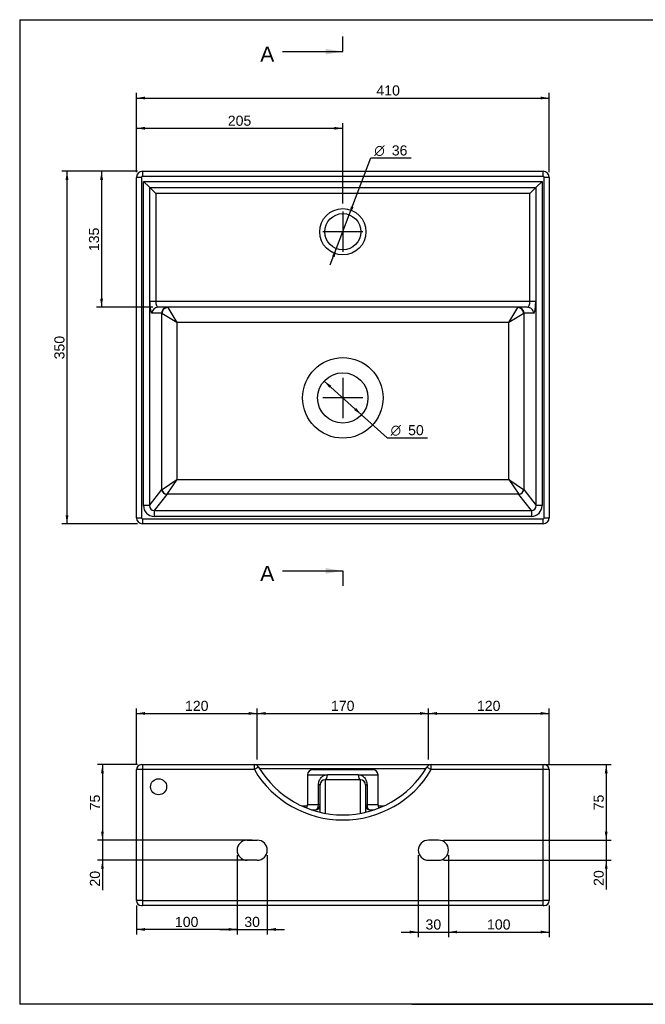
# Model space of a CAD drawing. Header units: millimetres. Extents: x 11 to 285, y 7 to 203.
# Tile 1 of 2: x 11 to 135, y 7 to 203. Entities that reach past the tile are written whole.
import ezdxf
from ezdxf.enums import TextEntityAlignment as Align
from ezdxf.lldxf.tags import DXFTag

# ---------------------------------------------------------------- set-up
doc = ezdxf.new("R2010")
doc.units = ezdxf.units.MM
for name, color, linetype in [('1', 7, 'Continuous'), ('Default', 7, 'Continuous'), ('Predefinito', 7, 'Continuous'), ('TEOREMAR_40X35', 7, 'Continuous')]:
    doc.layers.add(name, color=color, linetype=linetype)
doc.styles.add('SEACAD_Arial', font='arial.ttf')
doc.styles.add('SEACAD_Solid_Edge_ANSI1_Symbols', font='semeca1.ttf')
tags = doc.linetypes.add('CENTER2', pattern=[28.575, 19.05, -3.175, 3.175, -3.175]).pattern_tags.tags
tags[10:11] = [DXFTag(74, 4), DXFTag(75, 0), DXFTag(340, '0'), DXFTag(46, 0.0), DXFTag(50, 0.0), DXFTag(44, 0.0), DXFTag(45, 0.0)]
tags[8:9] = [DXFTag(74, 4), DXFTag(75, 0), DXFTag(340, '0'), DXFTag(46, 0.0), DXFTag(50, 0.0), DXFTag(44, 0.0), DXFTag(45, 0.0)]
tags[6:7] = [DXFTag(74, 4), DXFTag(75, 0), DXFTag(340, '0'), DXFTag(46, 0.0), DXFTag(50, 0.0), DXFTag(44, 0.0), DXFTag(45, 0.0)]
tags[4:5] = [DXFTag(74, 4), DXFTag(75, 0), DXFTag(340, '0'), DXFTag(46, 0.0), DXFTag(50, 0.0), DXFTag(44, 0.0), DXFTag(45, 0.0)]
doc.dimstyles.new('ISO_PALLINATURA', dxfattribs={"dimtxt": 2, "dimasz": 1.7, "dimexe": 1, "dimexo": 1, "dimgap": 1, "dimtad": 1, "dimlfac": 5, "dimtxsty": 'SEACAD_Arial', "dimblk1": '_SE_FILLED', "dimblk2": '_SE_FILLED', "dimsah": 1, "dimcen": 1, "dimadec": 0, "dimazin": 0, "dimtfac": 1, "dimtmove": 0, "dimatfit": 3, "dimfxl": 1, "dimtolj": 1, "dimarcsym": 0})

# ---------------------------------------------------------------- blocks, each defined once
blk = doc.blocks.new('SEANNOT_GROUP')
at = {"layer": 'Default', "color": 7, "linetype": 'CENTER2'}
for p, q in [((75.05, 131.73), (75.05, 123.73)), ((79.05, 127.73), (71.05, 127.73))]:
    blk.add_line(p, q, dxfattribs=at)
blk = doc.blocks.new('SEANNOT_GROUP1')
at = {"layer": 'Default', "color": 7, "linetype": 'CENTER2'}
for p, q in [((75.05, 164.73), (75.05, 156.73)), ((79.05, 160.73), (71.05, 160.73))]:
    blk.add_line(p, q, dxfattribs=at)
blk = doc.blocks.new('SE')
at = {"layer": 'TEOREMAR_40X35', "color": 7, "linetype": 'Continuous'}
for p, q in [((35.25, 172.73), (114.85, 172.73)), ((35.25, 172.73), (35.25, 171.73)), ((114.85, 171.73), (114.85, 172.73)), ((34.05, 103.93), (34.05, 171.53)), ((35.05, 171.53), (34.05, 171.53)), ((35.05, 171.53), (35.05, 103.93)), ((114.85, 171.73), (35.25, 171.73)), ((35.44, 106.34), (35.44, 170.73)), ((35.44, 170.73), (114.65, 170.73)), ((35.44, 170.73), (36.62, 169.55)), ((114.65, 170.73), (113.47, 169.55)), ((114.65, 170.73), (114.65, 106.34)), ((115.05, 103.93), (115.05, 171.53)), ((116.05, 171.53), (115.05, 171.53)), ((116.05, 171.53), (116.05, 103.93)), ((36.62, 169.55), (36.62, 106.34)), ((36.66, 169.53), (113.43, 169.53)), ((36.7, 146.93), (36.7, 169.51)), ((36.7, 169.51), (37.88, 168.33)), ((37.88, 168.33), (37.88, 146.93)), ((112.21, 168.33), (37.88, 168.33)), ((112.21, 168.33), (113.39, 169.51)), ((112.21, 146.93), (112.21, 168.33)), ((113.39, 169.51), (113.39, 146.93)), ((113.47, 106.34), (113.47, 169.55)), ((36.7, 146.93), (37.88, 146.93)), ((37.88, 146.93), (112.21, 146.93)), ((112.21, 146.93), (113.39, 146.93)), ((111.77, 145.73), (38.32, 145.73)), ((40.28, 145.68), (42.05, 142.73)), ((108.04, 142.73), (109.81, 145.68)), ((39.04, 144.53), (37.14, 144.53)), ((39.1, 109.53), (39.1, 144.5)), ((42.05, 142.73), (39.1, 144.5)), ((110.99, 144.5), (108.04, 142.73)), ((110.99, 144.5), (110.99, 109.53)), ((112.95, 144.53), (111.05, 144.53)), ((42.05, 142.73), (42.05, 111.5)), ((108.04, 142.73), (42.05, 142.73)), ((108.04, 111.5), (108.04, 142.73)), ((39.13, 109.56), (42.05, 111.5)), ((42.05, 111.5), (40.1, 108.58)), ((42.05, 111.5), (108.04, 111.5)), ((108.04, 111.5), (109.99, 108.58)), ((108.04, 111.5), (110.96, 109.56)), ((36.62, 106.34), (39.1, 109.53)), ((110.99, 109.53), (113.47, 106.34)), ((40.08, 108.56), (37.59, 105.34)), ((109.99, 108.58), (40.1, 108.58)), ((112.5, 105.34), (110.01, 108.56)), ((36.62, 106.34), (35.44, 106.34)), ((114.65, 106.34), (113.47, 106.34)), ((34.05, 103.93), (35.05, 103.93)), ((35.25, 103.73), (114.85, 103.73)), ((35.25, 103.73), (35.25, 102.73)), ((37.59, 105.34), (112.5, 105.34)), ((37.59, 105.34), (37.59, 104.18)), ((112.5, 104.18), (37.59, 104.18)), ((112.5, 105.34), (112.5, 104.18)), ((114.85, 102.73), (114.85, 103.73)), ((115.05, 103.93), (116.05, 103.93)), ((114.85, 102.73), (35.25, 102.73))]:
    blk.add_line(p, q, dxfattribs=at)
for centre, radius in [((75.05, 160.73), 4.6), ((75.05, 160.73), 3.6), ((75.05, 127.73), 8), ((75.05, 127.73), 5)]:
    blk.add_circle(centre, radius, dxfattribs=at)
for centre, radius, start, end in [((35.25, 171.53), 1.2, 90, 180), ((114.85, 171.53), 1.2, 0, 90), ((35.25, 171.53), 0.2, 90, 180), ((114.85, 171.53), 0.2, 0, 90), ((35.25, 103.93), 1.2, 180, 270), ((35.25, 103.93), 0.2, 180, 270), ((114.85, 103.93), 0.2, 270, 0), ((114.85, 103.93), 1.2, 270, 0)]:
    blk.add_arc(centre, radius, start, end, dxfattribs=at)
for centre, major_axis, ratio, start_param, end_param in [((36.66, 170.73), (0, -1.2), 0.182353, 6.102814, 6.283185), ((36.66, 168.33), (0, -1.2), 0.182353, 2.961222, 3.141593), ((113.43, 168.33), (0, 1.2), 0.182353, 0, 0.180371), ((113.43, 170.73), (0, 1.2), 0.182353, 3.141593, 3.321964), ((37.14, 146.93), (0, -2.4), 0.182353, 4.712389, 6.283185), ((38.32, 146.93), (0, -1.2), 0.364706, 4.712389, 6.283185), ((111.77, 146.93), (0, 1.2), 0.364706, 3.141593, 4.712389), ((112.95, 146.93), (0, 2.4), 0.182353, 3.141593, 4.712389), ((38.32, 144.53), (0, 1.2), 0.983777, 0, 1.570796), ((40.22, 144.53), (0, 1.2), 0.983777, 0, 1.570796), ((40.28, 144.5), (0.849, 0.849), 0.968319, 0.801492, 2.3401), ((40.22, 142.73), (0, 3), 0.109412, 6.102814, 6.283185), ((109.87, 142.73), (0, -3), 0.109412, 3.141593, 3.321964), ((109.81, 144.5), (-0.849, 0.849), 0.968319, 3.943085, 5.481693), ((109.87, 144.53), (0, 1.2), 0.983777, 4.712389, 6.283185), ((111.77, 144.53), (0, -1.2), 0.983777, 1.570796, 3.141593), ((39.04, 142.73), (0, -1.8), 0.182353, 2.961222, 3.141593), ((111.05, 142.73), (0, 1.8), 0.182353, 0, 0.180371), ((42.05, 109.45), (-3, 0), 0.156863, -0.231091, -0.180371), ((40.08, 109.53), (0.79, -0.613), 0.958435, 3.821562, 5.351258), ((40.1, 109.56), (-0.707, 0.707), 0.948847, 0.81164, 2.329953), ((109.99, 109.56), (0.707, 0.707), 0.948847, 3.953232, 5.471546), ((110.01, 109.53), (0.79, 0.613), 0.958435, 4.07352, 5.603216), ((108.04, 109.45), (3, 0), 0.156863, 0.180371, 0.231091), ((42.05, 108.47), (-2, 0), 0.235294, -0.231091, -0.180371), ((108.04, 108.47), (2, 0), 0.235294, 0.180371, 0.231091), ((37.68, 106.44), (1.41, 1.81), 0.958435, 2.250765, 3.780462), ((37.68, 106.44), (0.702, 0.905), 0.873144, 2.250765, 3.780462), ((112.41, 106.44), (-1.41, 1.81), 0.958435, 2.502724, 4.03242), ((112.41, 106.44), (-0.702, 0.905), 0.873144, 2.502724, 4.03242)]:
    blk.add_ellipse(centre, major_axis=major_axis, ratio=ratio, start_param=start_param, end_param=end_param, dxfattribs=at)
blk = doc.blocks.new('DMBLK96')
at = {"layer": 'Default', "linetype": 'Continuous'}
for points in [[(35.75, 187.57), (34.05, 187.29), (35.75, 187)], [(114.35, 187.57), (114.35, 187), (116.05, 187.29)]]:
    blk.add_hatch(color=7, dxfattribs=at).paths.add_polyline_path(points)
at = {"layer": 'Default', "color": 7, "linetype": 'Continuous'}
for p, q in [((34.05, 172.53), (34.05, 188.29)), ((116.05, 172.53), (116.05, 188.29)), ((34.05, 187.29), (116.05, 187.29))]:
    blk.add_line(p, q, dxfattribs=at)
at = {"layer": 'Default', "color": 7, "linetype": 'Continuous', "style": 'SEACAD_Arial'}
blk.add_text('410', height=2, dxfattribs=at).set_placement((81.73, 189.79), align=Align.TOP_LEFT)
blk = doc.blocks.new('_SE_FILLED')
at = {"color": 0}
blk.add_line((0, 0), (-1, 0), dxfattribs=at)
blk.add_solid([(0, 0), (-1, -0.1665), (-1, 0.1665), (0, 0)], dxfattribs=at)
blk = doc.blocks.new('DMBLK97')
at = {"layer": 'Default', "linetype": 'Continuous'}
for points in [[(19.97, 171.03), (20.54, 171.03), (20.25, 172.73)], [(19.97, 104.43), (20.25, 102.73), (20.54, 104.43)]]:
    blk.add_hatch(color=7, dxfattribs=at).paths.add_polyline_path(points)
at = {"layer": 'Default', "color": 7, "linetype": 'Continuous'}
for p, q in [((34.25, 172.73), (19.25, 172.73)), ((20.25, 172.73), (20.25, 102.73)), ((34.25, 102.73), (19.25, 102.73))]:
    blk.add_line(p, q, dxfattribs=at)
at = {"layer": 'Default', "color": 7, "linetype": 'Continuous', "style": 'SEACAD_Arial'}
blk.add_text('350', height=2, rotation=90, dxfattribs=at).set_placement((17.75, 135.38), align=Align.TOP_LEFT)
blk = doc.blocks.new('DMBLK98')
at = {"layer": 'Default', "linetype": 'Continuous'}
for points in [[(26.84, 171.03), (27.41, 171.03), (27.12, 172.73)], [(26.84, 147.43), (27.12, 145.73), (27.41, 147.43)]]:
    blk.add_hatch(color=7, dxfattribs=at).paths.add_polyline_path(points)
at = {"layer": 'Default', "color": 7, "linetype": 'Continuous'}
for p, q in [((34.25, 172.73), (26.12, 172.73)), ((27.12, 172.73), (27.12, 145.73)), ((37.32, 145.73), (26.12, 145.73))]:
    blk.add_line(p, q, dxfattribs=at)
at = {"layer": 'Default', "color": 7, "linetype": 'Continuous', "style": 'SEACAD_Arial'}
blk.add_text('135', height=2, rotation=90, dxfattribs=at).set_placement((24.62, 156.88), align=Align.TOP_LEFT)
blk = doc.blocks.new('DMBLK99')
at = {"layer": 'Default', "linetype": 'Continuous'}
for points in [[(76.66, 165.78), (76.32, 164.09), (77.19, 165.58)], [(72.9, 155.87), (73.43, 155.67), (73.77, 157.36)]]:
    blk.add_hatch(color=7, dxfattribs=at).paths.add_polyline_path(points)
at = {"layer": 'Default', "color": 7, "linetype": 'Continuous'}
for p, q in [((76.32, 164.09), (80.6, 175.38)), ((80.6, 175.38), (88.61, 175.38)), ((72.56, 154.18), (76.32, 164.09))]:
    blk.add_line(p, q, dxfattribs=at)
for s, style, p in [('O', 'SEACAD_Solid_Edge_ANSI1_Symbols', (81.3, 177.88)), ('36', 'SEACAD_Arial', (84.78, 177.88))]:
    blk.add_text(s, height=2, dxfattribs=dict(at, style=style)).set_placement(p, align=Align.TOP_LEFT)
blk = doc.blocks.new('DMBLK100')
at = {"layer": 'Default', "linetype": 'Continuous'}
for points in [[(72.78, 130.14), (71.33, 131.07), (72.4, 129.72)], [(77.69, 125.73), (77.31, 125.31), (78.76, 124.38)]]:
    blk.add_hatch(color=7, dxfattribs=at).paths.add_polyline_path(points)
at = {"layer": 'Default', "color": 7, "linetype": 'Continuous'}
for p, q in [((71.33, 131.07), (78.76, 124.38)), ((78.76, 124.38), (83.84, 119.82)), ((83.84, 119.82), (91.85, 119.82))]:
    blk.add_line(p, q, dxfattribs=at)
for s, style, p in [('O', 'SEACAD_Solid_Edge_ANSI1_Symbols', (84.54, 122.32)), ('50', 'SEACAD_Arial', (88.02, 122.32))]:
    blk.add_text(s, height=2, dxfattribs=dict(at, style=style)).set_placement(p, align=Align.TOP_LEFT)
blk = doc.blocks.new('DMBLK101')
at = {"layer": 'Default', "linetype": 'Continuous'}
for points in [[(35.75, 181.56), (34.05, 181.28), (35.75, 180.99)], [(73.35, 181.56), (73.35, 180.99), (75.05, 181.28)]]:
    blk.add_hatch(color=7, dxfattribs=at).paths.add_polyline_path(points)
at = {"layer": 'Default', "color": 7, "linetype": 'Continuous'}
for p, q in [((34.05, 172.53), (34.05, 182.28)), ((75.05, 166.33), (75.05, 182.28)), ((34.05, 181.28), (75.05, 181.28))]:
    blk.add_line(p, q, dxfattribs=at)
at = {"layer": 'Default', "color": 7, "linetype": 'Continuous', "style": 'SEACAD_Arial'}
blk.add_text('205', height=2, dxfattribs=at).set_placement((52.2, 183.78), align=Align.TOP_LEFT)
blk = doc.blocks.new('SE2')
at = {"color": 7, "linetype": 'Continuous', "style": 'SEACAD_Arial'}
blk.add_text('A', height=3, dxfattribs=at).set_placement((58.64, 197.5), align=Align.TOP_LEFT)
blk = doc.blocks.new('SE3')
at = {"color": 7, "linetype": 'Continuous', "style": 'SEACAD_Arial'}
blk.add_text('A', height=3, dxfattribs=at).set_placement((58.64, 94.37), align=Align.TOP_LEFT)
blk = doc.blocks.new('SEANNOT_GROUP5')
at = {"linetype": 'Continuous'}
blk.add_hatch(color=7, dxfattribs=at).paths.add_polyline_path([(71.65, 195.93), (75.05, 196.5), (71.65, 197.06)])
at = {"color": 7, "linetype": 'Continuous'}
blk.add_lwpolyline([(63.05, 196.5), (75.05, 196.5)], dxfattribs=at)
blk = doc.blocks.new('SEANNOT_GROUP6')
at = {"linetype": 'Continuous'}
blk.add_hatch(color=7, dxfattribs=at).paths.add_polyline_path([(71.65, 92.81), (75.05, 93.37), (71.65, 93.94)])
at = {"color": 7, "linetype": 'Continuous'}
blk.add_lwpolyline([(63.05, 93.37), (75.05, 93.37)], dxfattribs=at)
blk = doc.blocks.new('SE1')
at = {"layer": 'Default', "color": 7, "linetype": 'CENTER2'}
for p, q in [((75.05, 196.5), (75.05, 199.5)), ((75.05, 93.37), (75.05, 90.37))]:
    blk.add_line(p, q, dxfattribs=at)
at = {"layer": 'Default', "color": 7, "linetype": 'CENTER2', "const_width": 0.00035}
blk.add_lwpolyline([(75.05, 196.5), (75.05, 93.37)], dxfattribs=at)
at = {"layer": 'Default'}
for name in ['SE2', 'SEANNOT_GROUP5', 'SE3', 'SEANNOT_GROUP6']:
    blk.add_blockref(name, (0, 0), dxfattribs=at)
blk = doc.blocks.new('SE5')
at = {"layer": 'TEOREMAR_40X35', "color": 7, "linetype": 'Continuous'}
for p, q in [((35.05, 54.89), (35.25, 54.89)), ((35.25, 54.89), (57.47, 54.89)), ((35.25, 54.89), (35.25, 53.89)), ((57.47, 54.89), (92.62, 54.89)), ((57.47, 54.89), (57.47, 53.89)), ((92.62, 54.89), (114.85, 54.89)), ((92.62, 53.89), (92.62, 54.89)), ((114.85, 54.89), (115.05, 54.89)), ((114.85, 53.89), (114.85, 54.89)), ((34.05, 27.89), (34.05, 53.89)), ((35.25, 53.89), (34.05, 53.89)), ((35.25, 53.89), (35.25, 27.89)), ((57.47, 53.89), (35.25, 53.89)), ((58.33, 54.4), (57.47, 53.89)), ((91.56, 54.06), (58.53, 54.06)), ((68.05, 52.89), (71.98, 52.89)), ((68.05, 52.89), (68.05, 46.89)), ((69.05, 53.89), (81.05, 53.89)), ((78.11, 52.89), (71.98, 52.89)), ((78.11, 52.89), (82.05, 52.89)), ((82.05, 46.89), (82.05, 52.89)), ((91.76, 54.4), (92.62, 53.89)), ((114.85, 53.89), (92.62, 53.89)), ((114.85, 27.89), (114.85, 53.89)), ((116.05, 53.89), (114.85, 53.89)), ((116.05, 53.89), (116.05, 27.89)), ((70.23, 46.89), (70.23, 50.89)), ((70.55, 50.89), (70.23, 50.89)), ((70.55, 45.41), (70.55, 50.89)), ((78.55, 51.89), (71.55, 51.89)), ((71.55, 51.89), (71.55, 45.2)), ((78.55, 45.2), (78.55, 51.89)), ((79.55, 50.89), (79.55, 45.41)), ((79.55, 50.89), (79.86, 50.89)), ((79.86, 50.89), (79.86, 46.89)), ((66.82, 46.71), (68.03, 46.71)), ((70.23, 46.89), (68.05, 46.89)), ((68.89, 45.89), (69.55, 45.89)), ((69.55, 45.68), (69.55, 45.89)), ((70.55, 46.89), (70.23, 46.89)), ((79.55, 46.89), (79.86, 46.89)), ((82.05, 46.89), (79.86, 46.89)), ((80.55, 45.89), (81.2, 45.89)), ((80.55, 45.89), (80.55, 45.68)), ((82.06, 46.71), (83.27, 46.71)), ((56.05, 39.89), (58.05, 39.89)), ((94.05, 39.89), (92.05, 39.89)), ((58.05, 35.89), (56.05, 35.89)), ((92.05, 35.89), (94.05, 35.89)), ((35.25, 27.89), (34.05, 27.89)), ((35.25, 27.89), (114.85, 27.89)), ((35.25, 27.89), (35.25, 26.89)), ((114.85, 26.89), (114.85, 27.89)), ((116.05, 27.89), (114.85, 27.89)), ((35.05, 26.89), (35.25, 26.89)), ((114.85, 26.89), (35.25, 26.89)), ((114.85, 26.89), (115.05, 26.89))]:
    blk.add_line(p, q, dxfattribs=at)
blk.add_circle((38.45, 50.49), 1.6, dxfattribs=at)
for centre, radius, start, end in [((35.05, 53.89), 1, 90, 180), ((57.47, 53.89), 1, 30.7306, 90), ((92.62, 53.89), 1, 90, 149.2694), ((115.05, 53.89), 1, 0, 90), ((75.05, 64.34), 20.45, 210.7306, 329.2694), ((75.05, 64.34), 19.45, 210.7306, 329.2694), ((69.05, 52.89), 1, 90, 180), ((81.05, 52.89), 1, 0, 90), ((71.55, 50.89), 1, 90, 180), ((78.55, 50.89), 1, 0, 90), ((67.05, 46.89), 1, 322.1203, 0), ((69.55, 46.89), 1, 270, 0), ((80.55, 46.89), 1, 180, 270), ((83.05, 46.89), 1, 180, 217.8797), ((56.05, 37.89), 2, 90, 270), ((58.05, 37.89), 2, 270, 90), ((92.05, 37.89), 2, 90, 270), ((94.05, 37.89), 2, 270, 90), ((35.05, 27.89), 1, 180, 270), ((115.05, 27.89), 1, 270, 0)]:
    blk.add_arc(centre, radius, start, end, dxfattribs=at)
for centre, major_axis, ratio, start_param, end_param in [((71.55, 52.89), (0, -1), 0.4375, 0, 1.570796), ((78.55, 52.89), (0, -1), 0.4375, 4.712389, 6.283185), ((69.55, 46.89), (0, -1), 0.6875, 0, 1.570796), ((80.55, 46.89), (0, 1), 0.6875, 1.570796, 3.141593)]:
    blk.add_ellipse(centre, major_axis=major_axis, ratio=ratio, start_param=start_param, end_param=end_param, dxfattribs=at)
for points in [[(70.23, 50.89), (70.23, 51.16), (70.28, 51.42), (70.46, 51.91), (70.59, 52.12), (70.9, 52.48), (71.09, 52.63), (71.51, 52.83), (71.74, 52.89), (71.98, 52.89)], [(78.11, 52.89), (78.35, 52.89), (78.58, 52.83), (79, 52.62), (79.19, 52.48), (79.5, 52.12), (79.63, 51.9), (79.81, 51.42), (79.86, 51.16), (79.86, 50.89)]]:
    blk.add_open_spline(points, degree=3, knots=[0, 0, 0, 0, 0.25, 0.25, 0.5, 0.5, 0.75, 0.75, 1, 1, 1, 1], dxfattribs=at)
blk = doc.blocks.new('DMBLK106')
at = {"layer": 'Default', "linetype": 'Continuous'}
for points in [[(27.02, 53.19), (27.58, 53.19), (27.3, 54.89)], [(27.02, 41.59), (27.3, 39.89), (27.58, 41.59)]]:
    blk.add_hatch(color=7, dxfattribs=at).paths.add_polyline_path(points)
at = {"layer": 'Default', "color": 7, "linetype": 'Continuous'}
for p, q in [((34.25, 54.89), (26.3, 54.89)), ((27.3, 54.89), (27.3, 39.89)), ((57.05, 39.89), (26.3, 39.89))]:
    blk.add_line(p, q, dxfattribs=at)
at = {"layer": 'Default', "color": 7, "linetype": 'Continuous', "style": 'SEACAD_Arial'}
blk.add_text('75', height=2, rotation=90, dxfattribs=at).set_placement((24.8, 45.82), align=Align.TOP_LEFT)
blk = doc.blocks.new('DMBLK107')
at = {"layer": 'Default', "linetype": 'Continuous'}
for points in [[(27.02, 41.59), (27.3, 39.89), (27.58, 41.59)], [(27.02, 34.19), (27.58, 34.19), (27.3, 35.89)]]:
    blk.add_hatch(color=7, dxfattribs=at).paths.add_polyline_path(points)
at = {"layer": 'Default', "color": 7, "linetype": 'Continuous'}
for p, q in [((27.3, 43.29), (27.3, 29.97)), ((57.05, 39.89), (26.3, 39.89)), ((57.05, 35.89), (26.3, 35.89))]:
    blk.add_line(p, q, dxfattribs=at)
at = {"layer": 'Default', "color": 7, "linetype": 'Continuous', "style": 'SEACAD_Arial'}
blk.add_text('20', height=2, rotation=90, dxfattribs=at).set_placement((24.8, 30.67), align=Align.TOP_LEFT)
blk = doc.blocks.new('DMBLK108')
at = {"layer": 'Default', "linetype": 'Continuous'}
for points in [[(127.66, 53.19), (127.38, 54.89), (127.09, 53.19)], [(127.66, 41.59), (127.09, 41.59), (127.38, 39.89)]]:
    blk.add_hatch(color=7, dxfattribs=at).paths.add_polyline_path(points)
at = {"layer": 'Default', "color": 7, "linetype": 'Continuous'}
for p, q in [((104.05, 54.89), (128.38, 54.89)), ((127.38, 54.89), (127.38, 39.89)), ((95.05, 39.89), (128.38, 39.89))]:
    blk.add_line(p, q, dxfattribs=at)
at = {"layer": 'Default', "color": 7, "linetype": 'Continuous', "style": 'SEACAD_Arial'}
blk.add_text('75', height=2, rotation=90, dxfattribs=at).set_placement((124.88, 45.82), align=Align.TOP_LEFT)
blk = doc.blocks.new('DMBLK109')
at = {"layer": 'Default', "linetype": 'Continuous'}
for points in [[(127.66, 41.59), (127.09, 41.59), (127.38, 39.89)], [(127.66, 34.19), (127.38, 35.89), (127.09, 34.19)]]:
    blk.add_hatch(color=7, dxfattribs=at).paths.add_polyline_path(points)
at = {"layer": 'Default', "color": 7, "linetype": 'Continuous'}
for p, q in [((127.38, 43.29), (127.38, 30.1)), ((95.05, 39.89), (128.38, 39.89)), ((95.05, 35.89), (128.38, 35.89))]:
    blk.add_line(p, q, dxfattribs=at)
at = {"layer": 'Default', "color": 7, "linetype": 'Continuous', "style": 'SEACAD_Arial'}
blk.add_text('20', height=2, rotation=90, dxfattribs=at).set_placement((124.88, 30.8), align=Align.TOP_LEFT)
blk = doc.blocks.new('DMBLK110')
at = {"layer": 'Default', "linetype": 'Continuous'}
for points in [[(52.35, 21.87), (54.05, 22.15), (52.35, 22.44)], [(61.75, 21.87), (61.75, 22.44), (60.05, 22.15)]]:
    blk.add_hatch(color=7, dxfattribs=at).paths.add_polyline_path(points)
at = {"layer": 'Default', "color": 7, "linetype": 'Continuous'}
for p, q in [((54.05, 36.89), (54.05, 21.15)), ((60.05, 36.89), (60.05, 21.15)), ((50.65, 22.15), (63.45, 22.15))]:
    blk.add_line(p, q, dxfattribs=at)
at = {"layer": 'Default', "color": 7, "linetype": 'Continuous', "style": 'SEACAD_Arial'}
blk.add_text('30', height=2, dxfattribs=at).set_placement((55.48, 24.65), align=Align.TOP_LEFT)
blk = doc.blocks.new('DMBLK111')
at = {"layer": 'Default', "linetype": 'Continuous'}
for points in [[(35.75, 21.87), (35.75, 22.44), (34.05, 22.15)], [(52.35, 21.87), (54.05, 22.15), (52.35, 22.44)]]:
    blk.add_hatch(color=7, dxfattribs=at).paths.add_polyline_path(points)
at = {"layer": 'Default', "color": 7, "linetype": 'Continuous'}
for p, q in [((54.05, 36.89), (54.05, 21.15)), ((34.05, 26.89), (34.05, 21.15)), ((54.05, 22.15), (34.05, 22.15))]:
    blk.add_line(p, q, dxfattribs=at)
at = {"layer": 'Default', "color": 7, "linetype": 'Continuous', "style": 'SEACAD_Arial'}
blk.add_text('100', height=2, dxfattribs=at).set_placement((41.7, 24.65), align=Align.TOP_LEFT)
blk = doc.blocks.new('DMBLK112')
at = {"layer": 'Default', "linetype": 'Continuous'}
for points in [[(88.35, 21.36), (90.05, 21.64), (88.35, 21.92)], [(97.75, 21.36), (97.75, 21.92), (96.05, 21.64)]]:
    blk.add_hatch(color=7, dxfattribs=at).paths.add_polyline_path(points)
at = {"layer": 'Default', "color": 7, "linetype": 'Continuous'}
for p, q in [((90.05, 36.89), (90.05, 20.64)), ((96.05, 36.89), (96.05, 20.64)), ((86.65, 21.64), (99.45, 21.64))]:
    blk.add_line(p, q, dxfattribs=at)
at = {"layer": 'Default', "color": 7, "linetype": 'Continuous', "style": 'SEACAD_Arial'}
blk.add_text('30', height=2, dxfattribs=at).set_placement((91.48, 24.14), align=Align.TOP_LEFT)
blk = doc.blocks.new('DMBLK113')
at = {"layer": 'Default', "linetype": 'Continuous'}
for points in [[(97.75, 21.36), (97.75, 21.92), (96.05, 21.64)], [(114.35, 21.36), (116.05, 21.64), (114.35, 21.92)]]:
    blk.add_hatch(color=7, dxfattribs=at).paths.add_polyline_path(points)
at = {"layer": 'Default', "color": 7, "linetype": 'Continuous'}
for p, q in [((96.05, 36.89), (96.05, 20.64)), ((116.05, 26.89), (116.05, 20.64)), ((96.05, 21.64), (116.05, 21.64))]:
    blk.add_line(p, q, dxfattribs=at)
at = {"layer": 'Default', "color": 7, "linetype": 'Continuous', "style": 'SEACAD_Arial'}
blk.add_text('100', height=2, dxfattribs=at).set_placement((103.7, 24.14), align=Align.TOP_LEFT)
blk = doc.blocks.new('DMBLK116')
at = {"layer": 'Default', "linetype": 'Continuous'}
for points in [[(35.75, 65.34), (34.05, 65.06), (35.75, 64.77)], [(56.35, 65.34), (56.35, 64.77), (58.05, 65.06)]]:
    blk.add_hatch(color=7, dxfattribs=at).paths.add_polyline_path(points)
at = {"layer": 'Default', "color": 7, "linetype": 'Continuous'}
for p, q in [((34.05, 54.89), (34.05, 66.06)), ((34.05, 65.06), (58.05, 65.06)), ((58.05, 55.89), (58.05, 66.06))]:
    blk.add_line(p, q, dxfattribs=at)
at = {"layer": 'Default', "color": 7, "linetype": 'Continuous', "style": 'SEACAD_Arial'}
blk.add_text('120', height=2, dxfattribs=at).set_placement((43.7, 67.56), align=Align.TOP_LEFT)
blk = doc.blocks.new('DMBLK117')
at = {"layer": 'Default', "linetype": 'Continuous'}
for points in [[(59.75, 65.34), (58.05, 65.06), (59.75, 64.77)], [(90.35, 65.34), (90.35, 64.77), (92.05, 65.06)]]:
    blk.add_hatch(color=7, dxfattribs=at).paths.add_polyline_path(points)
at = {"layer": 'Default', "color": 7, "linetype": 'Continuous'}
for p, q in [((58.05, 55.89), (58.05, 66.06)), ((58.05, 65.06), (92.05, 65.06)), ((92.05, 55.89), (92.05, 66.06))]:
    blk.add_line(p, q, dxfattribs=at)
at = {"layer": 'Default', "color": 7, "linetype": 'Continuous', "style": 'SEACAD_Arial'}
blk.add_text('170', height=2, dxfattribs=at).set_placement((72.7, 67.56), align=Align.TOP_LEFT)
blk = doc.blocks.new('DMBLK118')
at = {"layer": 'Default', "linetype": 'Continuous'}
for points in [[(93.75, 65.34), (92.05, 65.06), (93.75, 64.77)], [(114.35, 65.34), (114.35, 64.77), (116.05, 65.06)]]:
    blk.add_hatch(color=7, dxfattribs=at).paths.add_polyline_path(points)
at = {"layer": 'Default', "color": 7, "linetype": 'Continuous'}
for p, q in [((92.05, 55.89), (92.05, 66.06)), ((92.05, 65.06), (116.05, 65.06)), ((116.05, 54.89), (116.05, 66.06))]:
    blk.add_line(p, q, dxfattribs=at)
at = {"layer": 'Default', "color": 7, "linetype": 'Continuous', "style": 'SEACAD_Arial'}
blk.add_text('120', height=2, dxfattribs=at).set_placement((101.7, 67.56), align=Align.TOP_LEFT)

msp = doc.modelspace()

# ---------------------------------------------------------------- linework, layer by layer
at = {"layer": '1', "color": 7, "linetype": 'Continuous'}
for p, q in [((10.8564, 202.845), (284.3566, 202.845)), ((10.8564, 202.845), (10.8564, 7.2813)), ((284.3566, 7.2813), (10.8564, 7.2813)), ((88.7928, 7.3094), (284.3566, 7.3094))]:
    msp.add_line(p, q, dxfattribs=at)
at = {"layer": 'Predefinito', "color": 7, "linetype": 'Continuous'}
msp.add_line((88.7928, 7.3094), (88.7928, 7.2813), dxfattribs=at)

# ---------------------------------------------------------------- block references
at = {"layer": 'Default'}
for name in ['SE1', 'SE', 'SEANNOT_GROUP1', 'SEANNOT_GROUP', 'SE5']:
    msp.add_blockref(name, (0, 0), dxfattribs=at)

# ---------------------------------------------------------------- dimensions: what is measured, and where the dimension line sits
at = {"layer": 'Default', "color": 7, "linetype": 'Continuous'}
for base, p1, p2, angle, picture, middle, dimtype in [((34.0454, 187.2852), (34.0454, 171.5267), (116.0454, 171.5267), 0, 'DMBLK96', (84.0779, 187.2852), 161), ((20.2546, 172.7267), (35.2454, 172.7267), (35.2454, 102.7267), 270, 'DMBLK97', (20.2546, 137.7267), 161), ((58.0454, 65.058), (58.0454, 54.8865), (92.0454, 54.8865), 0, 'DMBLK117', (75.0454, 65.058), 161), ((27.3012, 39.8865), (35.2454, 54.8865), (58.0454, 39.8865), 90, 'DMBLK106', (27.3012, 47.3865), 160), ((127.3764, 39.8865), (103.0454, 54.8865), (94.0454, 39.8865), 90, 'DMBLK108', (127.3764, 47.3865), 160), ((27.3012, 39.8865), (58.0454, 39.8865), (58.0454, 35.8865), 270, 'DMBLK107', (27.3012, 34.5044), 161), ((127.3764, 39.8865), (94.0454, 39.8865), (94.0454, 35.8865), 270, 'DMBLK109', (127.3764, 34.6329), 161), ((54.0454, 22.1532), (54.0454, 37.8865), (60.0454, 37.8865), 0, 'DMBLK110', (57.0454, 22.1532), 161), ((90.0454, 21.6394), (90.0454, 37.8865), (96.0454, 37.8865), 0, 'DMBLK112', (93.0454, 21.6394), 161)]:
    dim = msp.add_linear_dim(base=base, p1=p1, p2=p2, angle=angle, text='\\A1;<>', dimstyle='ISO_PALLINATURA', dxfattribs=at)
    dim.commit()
    dim.dimension.update_dxf_attribs({"geometry": picture, "text_midpoint": middle, "dimtype": dimtype})
for base, p1, p2, picture, middle in [((75.0454, 181.2754), (34.0454, 171.5267), (75.0454, 165.3267), 'DMBLK101', (54.5454, 181.2754)), ((58.0454, 65.058), (34.0454, 53.8865), (58.0454, 54.8865), 'DMBLK116', (46.0454, 65.058)), ((116.0454, 65.058), (92.0454, 54.8865), (116.0454, 53.8865), 'DMBLK118', (104.0454, 65.058)), ((34.0454, 22.1532), (54.0454, 37.8865), (34.0454, 27.8865), 'DMBLK111', (44.0454, 22.1532)), ((116.0454, 21.6394), (96.0454, 37.8865), (116.0454, 27.8865), 'DMBLK113', (106.0454, 21.6394))]:
    dim = msp.add_linear_dim(base=base, p1=p1, p2=p2, text='\\A1;<>', dimstyle='ISO_PALLINATURA', dxfattribs=at)
    dim.commit()
    dim.dimension.update_dxf_attribs({"geometry": picture, "text_midpoint": middle, "dimtype": 160})
for p1, p2, picture, middle in [((73.7688, 157.3607), (76.322, 164.0928), 'DMBLK99', (80.6036, 175.3821)), ((71.3269, 131.0693), (78.7639, 124.3842), 'DMBLK100', (83.8419, 119.8196))]:
    dim = msp.add_diameter_dim_2p(p1=p1, p2=p2, text='\\A1;<>', dimstyle='ISO_PALLINATURA', override={"dimtad": 0, "dimtih": 1, "dimtoh": 1, "dimtofl": 0}, dxfattribs=at)
    dim.commit()
    dim.dimension.update_dxf_attribs({"geometry": picture, "text_midpoint": middle, "dimtype": 163})
dim = msp.add_linear_dim(base=(27.1226, 145.7267), p1=(35.2454, 172.7267), p2=(38.3217, 145.7267), angle=90, text='\\A1;<>', dimstyle='ISO_PALLINATURA', override={"dimdec": 0, "dimtdec": 0}, dxfattribs=at)
dim.commit()
dim.dimension.update_dxf_attribs({"geometry": 'DMBLK98', "text_midpoint": (27.1226, 159.2267), "dimtype": 160})

doc.saveas('drawing.dxf')
